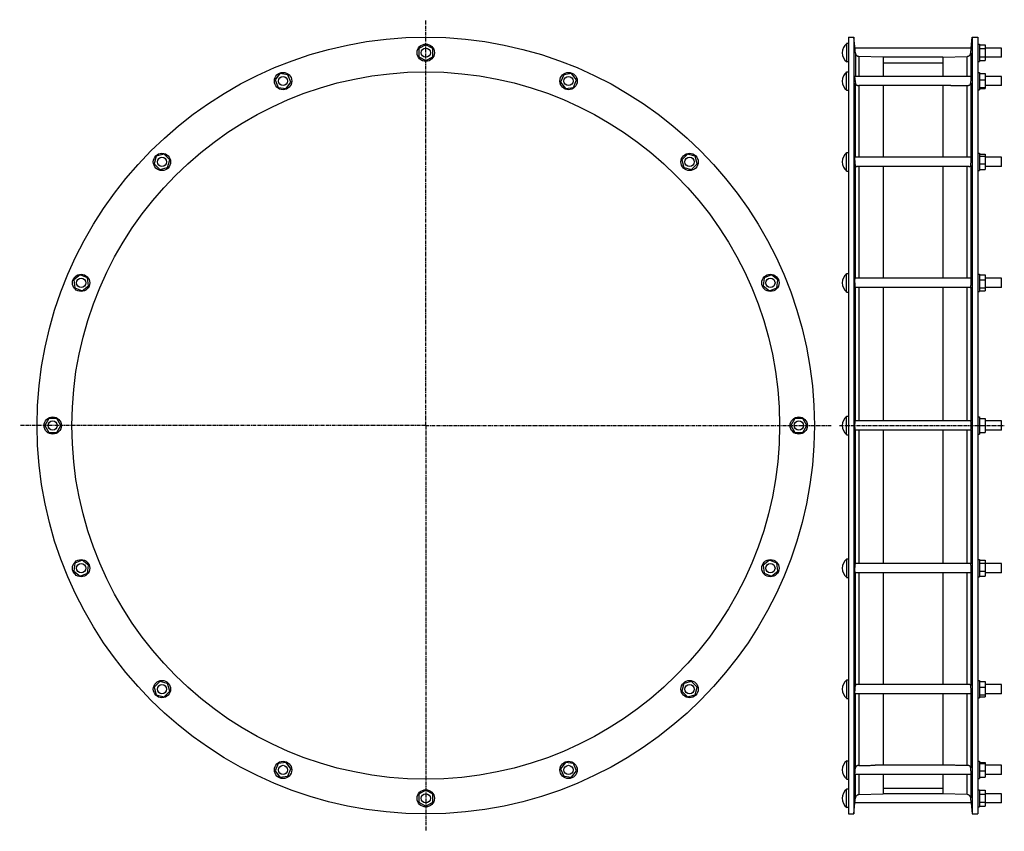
# Model space of a CAD drawing. Header units: millimetres. Extents: x -1382 to 324, y -596 to 810.
import ezdxf

# ---------------------------------------------------------------- set-up
doc = ezdxf.new("R2010")
doc.units = ezdxf.units.MM
doc.header["$LTSCALE"] = 16.335
doc.linetypes.add('CENTER', pattern=[0.6, 0.375, -0.075, 0.075, -0.075])
doc.layers.get('0').update_dxf_attribs({"linetype": 'CONTINUOUS'})
doc.layers.add('AXES', color=7, linetype='CONTINUOUS')
doc.layers.add('SURFS', color=7, linetype='CONTINUOUS')

msp = doc.modelspace()

# ---------------------------------------------------------------- linework, layer by layer
at = {"color": 7, "linetype": 'Continuous'}
for p, q in [((53.5, 780.2), (53.5, -565.9)), ((63.1, 780.2), (63.1, -565.9)), ((268, 780.2), (268, -565.9)), ((277.5, 780.2), (277.5, -565.9)), ((113.9, 745.3), (113.9, 712)), ((217.2, 745.3), (217.2, 712)), ((113.9, 696), (113.9, 571.9)), ((217.2, 696), (217.2, 571.9)), ((113.9, 555.9), (113.9, 362.3)), ((217.2, 555.9), (217.2, 362.3)), ((113.9, 346.3), (113.9, 115.1)), ((217.2, 346.3), (217.2, 115.1)), ((113.9, 99.1), (113.9, -132.1)), ((217.2, 99.1), (217.2, -132.1)), ((113.9, -148.1), (113.9, -341.7)), ((217.2, -148.1), (217.2, -341.7)), ((113.9, -357.7), (113.9, -481.7)), ((217.2, -357.7), (217.2, -481.7)), ((113.9, -497.7), (113.9, -531)), ((217.2, -497.7), (217.2, -531)), ((53.5, -522.9), (50.5, -522.9)), ((64.9, -546.9), (65.7, -538.2)), ((65.3, -542.3), (65.4, -541.6)), ((71.9, -532.4), (113.9, -531)), ((259.2, -532.4), (217.2, -531)), ((266.2, -546.9), (265.4, -538.2)), ((265.9, -543.5), (265.8, -542.9)), ((53.5, -554.9), (50.5, -554.9))]:
    msp.add_line(p, q, dxfattribs=at)
at = {"color": 9, "linetype": 'Continuous'}
for p, q in [((65.7, 752.4), (65.7, 712)), ((265.4, 752.4), (265.4, 712)), ((71.9, 746.7), (71.9, 712)), ((259.2, 712), (259.2, 746.7)), ((65.7, 571.9), (65.7, 700.3)), ((265.4, 700.3), (265.4, 571.9)), ((71.9, 696.2), (71.9, 571.9)), ((259.2, 571.9), (259.2, 696.2)), ((65.7, 362.3), (65.7, 557.8)), ((71.9, 555.9), (71.9, 362.3)), ((259.2, 362.3), (259.2, 555.9)), ((265.4, 557.8), (265.4, 362.3)), ((65.7, 115.1), (65.7, 346.7)), ((71.9, 346.3), (71.9, 115.1)), ((259.2, 115.1), (259.2, 346.3)), ((265.4, 346.7), (265.4, 115.1)), ((65.7, -132.5), (65.7, 99.1)), ((71.9, 99.1), (71.9, -132.1)), ((259.2, -132.1), (259.2, 99.1)), ((265.4, 99.1), (265.4, -132.5)), ((65.7, -343.5), (65.7, -148.1)), ((71.9, -148.1), (71.9, -341.7)), ((259.2, -341.7), (259.2, -148.1)), ((265.4, -148.1), (265.4, -343.5)), ((65.7, -486), (65.7, -357.7)), ((71.9, -357.7), (71.9, -481.9)), ((259.2, -481.9), (259.2, -357.7)), ((265.4, -357.7), (265.4, -486)), ((65.7, -538.2), (65.7, -497.7)), ((71.9, -497.7), (71.9, -532.4)), ((259.2, -532.4), (259.2, -497.7)), ((265.4, -497.7), (265.4, -538.2))]:
    msp.add_line(p, q, dxfattribs=at)
at = {"color": 7, "linetype": 'Continuous'}
msp.add_lwpolyline([(65.5, -540.3), (65.6, -538.9), (65.7, -538.2)], dxfattribs=at)
for radius in [673, 612.8]:
    msp.add_circle((-678.3, 107.1), radius, dxfattribs=at)
for centre, radius, start, end in [((266.6, 721.6), 202.1, 184.7024, 186.0522), ((64.5, 721.6), 202.1, 353.9478, 355.2976), ((72, -538.8), 6.35, 142.0665, 174.5833), ((259.1, -538.8), 6.35, 5.4167, 37.9335)]:
    msp.add_arc(centre, radius, start, end, dxfattribs=at)
for points, knots in [([(65.3, 705), (65.2, 705.5), (65.2, 706.4), (65.1, 707.7), (65, 708.7), (65, 709.5), (64.9, 709.9), (64.9, 710.4), (64.9, 710.8), (64.9, 711.1), (64.9, 711.4), (64.9, 711.6), (64.9, 711.8), (64.9, 711.9), (64.9, 711.9), (64.9, 711.9), (64.9, 711.9), (64.9, 712), (64.9, 712)], [0, 0, 0, 0, 0.201271, 0.391274, 0.563861, 0.641843, 0.713417, 0.777998, 0.835059, 0.884136, 0.924837, 0.956846, 0.979944, 0.988122, 0.994072, 0.996236, 0.997894, 1, 1, 1, 1]), ([(65.7, 700.3), (65.8, 699.9), (65.9, 699.2), (66.3, 698.3), (67, 697.6), (67.7, 697.1), (68.6, 696.7), (69.6, 696.4), (70.7, 696.2), (71.5, 696.2), (71.9, 696.2)], [0, 0, 0, 0, 0.128342, 0.247936, 0.362227, 0.475675, 0.592685, 0.717364, 0.85317, 1, 1, 1, 1]), ([(259.2, 696.2), (259.6, 696.2), (260.4, 696.2), (261.5, 696.4), (262.5, 696.7), (263.4, 697.1), (264.1, 697.6), (264.8, 698.3), (265.2, 699.2), (265.3, 699.9), (265.4, 700.3)], [0, 0, 0, 0, 0.14683, 0.282636, 0.407315, 0.524325, 0.637773, 0.752064, 0.871658, 1, 1, 1, 1]), ([(265.8, 705), (265.9, 705.5), (265.9, 706.4), (266, 707.7), (266.1, 708.7), (266.1, 709.5), (266.2, 709.9), (266.2, 710.4), (266.2, 710.8), (266.2, 711.1), (266.2, 711.4), (266.2, 711.6), (266.2, 711.8), (266.2, 711.9), (266.2, 711.9), (266.2, 711.9), (266.2, 711.9), (266.2, 712), (266.1, 712)], [0, 0, 0, 0, 0.201271, 0.391274, 0.563861, 0.641843, 0.713417, 0.777998, 0.835059, 0.884136, 0.924837, 0.956846, 0.979944, 0.988122, 0.994072, 0.996236, 0.997894, 1, 1, 1, 1]), ([(100, 696), (97.7, 696), (93, 696), (83.6, 696), (76.6, 696.1), (71.9, 696.2)], [0, 0, 0, 0, 0.249776, 0.499744, 1, 1, 1, 1]), ([(231.1, 696), (233.4, 696), (238.1, 696), (247.5, 696), (254.5, 696.1), (259.2, 696.2)], [0, 0, 0, 0, 0.249776, 0.499744, 1, 1, 1, 1]), ([(65.3, 561.8), (65.2, 562.4), (65.1, 563.7), (65, 565.4), (64.9, 567.2), (64.9, 568.5), (64.9, 569.5), (64.9, 570.1), (64.9, 570.6), (64.9, 571), (64.9, 571.3), (65, 571.4), (65, 571.6), (65, 571.7), (65, 571.8), (65.1, 571.9), (65.1, 571.9), (65.1, 571.9)], [0, 0, 0, 0, 0.178927, 0.359209, 0.531461, 0.686658, 0.75527, 0.816664, 0.870044, 0.914735, 0.933649, 0.950201, 0.964352, 0.976079, 0.985386, 0.992323, 1, 1, 1, 1]), ([(265.8, 561.8), (265.9, 562.4), (266, 563.7), (266.1, 565.4), (266.2, 567.2), (266.2, 568.5), (266.2, 569.5), (266.2, 570.1), (266.2, 570.6), (266.2, 571), (266.1, 571.3), (266.1, 571.4), (266.1, 571.6), (266.1, 571.7), (266.1, 571.8), (266, 571.9), (266, 571.9), (266, 571.9)], [0, 0, 0, 0, 0.178927, 0.359209, 0.531461, 0.686658, 0.75527, 0.816664, 0.870044, 0.914735, 0.933649, 0.950201, 0.964352, 0.976079, 0.985386, 0.992323, 1, 1, 1, 1]), ([(65.7, 557.8), (65.7, 558.1), (65.6, 558.7), (65.4, 560), (65.3, 561.1), (65.3, 561.8)], [0, 0, 0, 0, 0.210909, 0.451627, 1, 1, 1, 1]), ([(65.7, 557.8), (65.7, 557.6), (65.8, 557.3), (66.1, 556.9), (66.4, 556.5), (66.8, 556.3), (67.3, 556.1), (67.8, 556), (68.4, 555.9), (68.8, 555.9), (69, 555.9)], [0, 0, 0, 0, 0.123057, 0.237065, 0.347772, 0.460777, 0.580306, 0.709046, 0.848596, 1, 1, 1, 1]), ([(262.1, 555.9), (262.3, 555.9), (262.7, 555.9), (263.3, 556), (263.8, 556.1), (264.3, 556.3), (264.7, 556.5), (265, 556.9), (265.3, 557.3), (265.4, 557.6), (265.4, 557.8)], [0, 0, 0, 0, 0.151404, 0.290954, 0.419694, 0.539223, 0.652228, 0.762935, 0.876943, 1, 1, 1, 1]), ([(265.4, 557.8), (265.4, 558.1), (265.5, 558.7), (265.7, 560), (265.8, 561.1), (265.8, 561.8)], [0, 0, 0, 0, 0.210909, 0.451627, 1, 1, 1, 1]), ([(65.3, 349.5), (65.2, 350.1), (65.1, 351.5), (65, 353.6), (64.9, 355.7), (64.9, 357.8), (64.9, 359.4), (65, 360.4), (65, 361), (65.1, 361.4), (65.1, 361.6), (65.1, 361.9), (65.2, 362), (65.2, 362.1), (65.2, 362.2), (65.3, 362.3), (65.3, 362.3), (65.4, 362.3)], [0, 0, 0, 0, 0.149261, 0.315868, 0.487132, 0.649883, 0.79159, 0.851092, 0.901488, 0.922985, 0.941888, 0.958128, 0.971659, 0.982471, 0.986873, 0.990627, 1, 1, 1, 1]), ([(265.8, 349.5), (265.9, 350.1), (266, 351.5), (266.1, 353.6), (266.2, 355.7), (266.2, 357.8), (266.2, 359.4), (266.1, 360.4), (266.1, 361), (266, 361.4), (266, 361.6), (266, 361.9), (265.9, 362), (265.9, 362.1), (265.9, 362.2), (265.8, 362.3), (265.8, 362.3), (265.7, 362.3)], [0, 0, 0, 0, 0.149261, 0.315868, 0.487132, 0.649883, 0.79159, 0.851092, 0.901488, 0.922985, 0.941888, 0.958128, 0.971659, 0.982471, 0.986873, 0.990627, 1, 1, 1, 1]), ([(65.7, 346.7), (65.7, 346.9), (65.6, 347.2), (65.5, 347.8), (65.4, 348.6), (65.3, 349.2), (65.3, 349.5)], [0, 0, 0, 0, 0.167618, 0.393455, 0.672945, 1, 1, 1, 1]), ([(65.7, 346.7), (65.7, 346.6), (65.8, 346.5), (66, 346.4), (66.2, 346.4), (66.3, 346.3), (66.4, 346.3)], [0, 0, 0, 0, 0.221842, 0.44455, 0.698516, 1, 1, 1, 1]), ([(264.7, 346.3), (264.8, 346.3), (264.9, 346.4), (265.1, 346.4), (265.3, 346.5), (265.4, 346.6), (265.4, 346.7)], [0, 0, 0, 0, 0.301484, 0.55545, 0.778158, 1, 1, 1, 1]), ([(265.4, 346.7), (265.4, 346.9), (265.5, 347.2), (265.6, 347.8), (265.7, 348.6), (265.8, 349.2), (265.8, 349.5)], [0, 0, 0, 0, 0.167618, 0.393455, 0.672945, 1, 1, 1, 1]), ([(65.3, 100.2), (65.2, 100.4), (65.2, 101), (65.1, 101.9), (65, 102.9), (64.9, 104.5), (64.9, 106.6), (64.9, 108.8), (65, 110.4), (65, 111.5), (65.1, 112.6), (65.2, 113.3), (65.2, 113.8), (65.3, 114.2), (65.3, 114.5), (65.4, 114.7), (65.5, 114.9), (65.5, 115), (65.6, 115.1), (65.6, 115.1), (65.6, 115.1), (65.6, 115.1), (65.6, 115.1)], [0, 0, 0, 0, 0.049805, 0.110431, 0.180345, 0.257731, 0.426589, 0.599117, 0.680986, 0.756985, 0.825115, 0.883615, 0.908784, 0.931022, 0.950204, 0.966238, 0.979074, 0.988735, 0.992432, 0.995444, 0.997891, 1, 1, 1, 1]), ([(265.8, 100.2), (265.9, 100.4), (265.9, 101), (266, 101.9), (266.1, 102.9), (266.2, 104.5), (266.2, 106.6), (266.2, 108.8), (266.1, 110.4), (266.1, 111.5), (266, 112.6), (265.9, 113.3), (265.9, 113.8), (265.8, 114.2), (265.8, 114.5), (265.7, 114.7), (265.6, 114.9), (265.6, 115), (265.5, 115.1), (265.5, 115.1), (265.5, 115.1), (265.5, 115.1), (265.4, 115.1)], [0, 0, 0, 0, 0.049805, 0.110431, 0.180345, 0.257731, 0.426589, 0.599117, 0.680986, 0.756985, 0.825115, 0.883615, 0.908784, 0.931022, 0.950204, 0.966238, 0.979074, 0.988735, 0.992432, 0.995444, 0.997891, 1, 1, 1, 1]), ([(65.6, 99.1), (65.6, 99.1), (65.6, 99.2), (65.5, 99.2), (65.5, 99.3), (65.4, 99.4), (65.4, 99.6), (65.4, 99.7), (65.3, 100), (65.3, 100.1), (65.3, 100.2)], [0, 0, 0, 0, 0.1032, 0.142227, 0.187457, 0.297282, 0.433551, 0.596332, 0.785344, 1, 1, 1, 1]), ([(265.4, 99.1), (265.5, 99.1), (265.5, 99.2), (265.6, 99.2), (265.6, 99.3), (265.6, 99.4), (265.7, 99.6), (265.7, 99.7), (265.8, 100), (265.8, 100.1), (265.8, 100.2)], [0, 0, 0, 0, 0.1032, 0.142227, 0.187457, 0.297282, 0.433551, 0.596332, 0.785344, 1, 1, 1, 1]), ([(65.3, -148), (65.2, -148), (65.2, -147.9), (65.2, -147.7), (65.1, -147.5), (65.1, -147.2), (65, -146.9), (65, -146.3), (64.9, -145.6), (64.9, -144.5), (64.9, -143.4), (64.9, -142.1), (64.9, -140.3), (65, -138.6), (65.1, -136.8), (65.2, -135.7), (65.3, -134.6), (65.4, -133.7), (65.6, -133.1), (65.6, -132.7), (65.7, -132.5), (65.7, -132.5)], [0, 0, 0, 0, 0.008194, 0.019662, 0.034463, 0.052556, 0.073849, 0.098214, 0.155497, 0.222849, 0.298381, 0.379945, 0.465206, 0.637024, 0.718694, 0.794431, 0.862125, 0.919919, 0.966261, 0.98476, 1, 1, 1, 1]), ([(66.4, -132.1), (66.3, -132.1), (66.2, -132.1), (66, -132.2), (65.8, -132.3), (65.7, -132.4), (65.7, -132.5)], [0, 0, 0, 0, 0.301486, 0.555452, 0.778161, 1, 1, 1, 1]), ([(265.4, -132.5), (265.4, -132.4), (265.3, -132.3), (265.1, -132.2), (264.9, -132.1), (264.8, -132.1), (264.7, -132.1)], [0, 0, 0, 0, 0.221839, 0.444548, 0.698514, 1, 1, 1, 1]), ([(265.8, -148), (265.8, -148), (265.9, -147.9), (265.9, -147.7), (266, -147.5), (266, -147.2), (266.1, -146.9), (266.1, -146.3), (266.2, -145.6), (266.2, -144.5), (266.2, -143.4), (266.2, -142.1), (266.2, -140.3), (266.1, -138.6), (266, -136.8), (265.9, -135.7), (265.8, -134.6), (265.6, -133.7), (265.5, -133.1), (265.5, -132.7), (265.4, -132.5), (265.4, -132.5)], [0, 0, 0, 0, 0.008194, 0.019662, 0.034463, 0.052556, 0.073849, 0.098214, 0.155497, 0.222849, 0.298381, 0.379945, 0.465206, 0.637024, 0.718694, 0.794431, 0.862125, 0.919919, 0.966261, 0.98476, 1, 1, 1, 1]), ([(65.4, -148.1), (65.3, -148.1), (65.3, -148.1), (65.3, -148), (65.3, -148)], [0, 0, 0, 0, 0.417445, 1, 1, 1, 1]), ([(265.7, -148.1), (265.8, -148.1), (265.8, -148.1), (265.8, -148), (265.8, -148)], [0, 0, 0, 0, 0.417445, 1, 1, 1, 1]), ([(65.1, -357.7), (65.1, -357.7), (65.1, -357.7), (65.1, -357.6), (65.1, -357.6), (65, -357.6), (65, -357.5), (65, -357.4), (65, -357.3), (64.9, -357.1), (64.9, -356.8), (64.9, -356.5), (64.9, -356.1), (64.9, -355.4), (64.9, -354.5), (64.9, -353.5), (65, -352.4), (65, -351.2), (65.1, -349.6), (65.3, -347.6), (65.4, -345.8), (65.6, -344.4), (65.7, -343.8), (65.7, -343.5)], [0, 0, 0, 0, 0.001465, 0.003291, 0.005712, 0.008829, 0.012687, 0.017305, 0.028845, 0.043451, 0.061071, 0.081618, 0.104984, 0.159637, 0.223782, 0.29593, 0.374392, 0.457328, 0.542802, 0.713404, 0.870553, 0.939541, 1, 1, 1, 1]), ([(67, -341.9), (66.9, -342), (66.5, -342.2), (66.1, -342.5), (65.8, -343), (65.7, -343.3), (65.7, -343.5)], [0, 0, 0, 0, 0.250547, 0.490768, 0.735177, 1, 1, 1, 1]), ([(69, -341.7), (68.6, -341.7), (68, -341.7), (67.3, -341.8), (67, -341.9)], [0, 0, 0, 0, 0.535026, 1, 1, 1, 1]), ([(264.1, -341.9), (263.8, -341.8), (263.1, -341.7), (262.5, -341.7), (262.1, -341.7)], [0, 0, 0, 0, 0.464974, 1, 1, 1, 1]), ([(265.4, -343.5), (265.4, -343.3), (265.3, -343), (265, -342.5), (264.6, -342.2), (264.2, -342), (264.1, -341.9)], [0, 0, 0, 0, 0.264823, 0.509232, 0.749453, 1, 1, 1, 1]), ([(266, -357.7), (266, -357.7), (266, -357.7), (266, -357.6), (266, -357.6), (266.1, -357.6), (266.1, -357.5), (266.1, -357.4), (266.1, -357.3), (266.1, -357.1), (266.2, -356.8), (266.2, -356.5), (266.2, -356.1), (266.2, -355.4), (266.2, -354.5), (266.2, -353.5), (266.1, -352.4), (266.1, -351.2), (266, -349.6), (265.8, -347.6), (265.7, -345.8), (265.5, -344.4), (265.4, -343.8), (265.4, -343.5)], [0, 0, 0, 0, 0.001465, 0.003291, 0.005712, 0.008829, 0.012687, 0.017305, 0.028845, 0.043451, 0.061071, 0.081618, 0.104984, 0.159637, 0.223782, 0.29593, 0.374392, 0.457328, 0.542802, 0.713404, 0.870553, 0.939541, 1, 1, 1, 1]), ([(64.9, -497.7), (64.9, -497.7), (64.9, -497.7), (64.9, -497.7), (64.9, -497.6), (64.9, -497.6), (64.9, -497.5), (64.9, -497.4), (64.9, -497.3), (64.9, -497), (64.9, -496.6), (64.9, -496.1), (64.9, -495.4), (65, -494.7), (65, -493.8), (65.1, -492.9), (65.2, -492), (65.2, -491), (65.4, -489.6), (65.5, -488), (65.6, -486.6), (65.7, -486)], [0, 0, 0, 0, 0.002019, 0.003883, 0.006399, 0.009588, 0.013455, 0.023226, 0.035698, 0.05083, 0.088831, 0.136622, 0.193417, 0.258274, 0.330114, 0.407747, 0.48989, 0.575195, 0.662266, 0.83604, 1, 1, 1, 1]), ([(67, -483.4), (66.8, -483.5), (66.5, -483.9), (66.1, -484.5), (65.8, -485.2), (65.7, -485.7), (65.7, -486)], [0, 0, 0, 0, 0.235772, 0.477961, 0.73158, 1, 1, 1, 1]), ([(71.9, -481.9), (71.4, -481.9), (70.4, -482), (69.1, -482.2), (68, -482.7), (67.3, -483.1), (67, -483.4)], [0, 0, 0, 0, 0.285103, 0.542828, 0.777256, 1, 1, 1, 1]), ([(71.9, -481.9), (76.6, -481.9), (83.6, -481.8), (93, -481.7), (97.7, -481.7), (100, -481.7)], [0, 0, 0, 0, 0.500256, 0.750224, 1, 1, 1, 1]), ([(259.2, -481.9), (254.5, -481.9), (247.5, -481.8), (238.1, -481.7), (233.4, -481.7), (231.1, -481.7)], [0, 0, 0, 0, 0.500256, 0.750224, 1, 1, 1, 1]), ([(264.1, -483.4), (263.8, -483.1), (263.1, -482.7), (262, -482.2), (260.6, -482), (259.7, -481.9), (259.2, -481.9)], [0, 0, 0, 0, 0.222744, 0.457172, 0.714896, 1, 1, 1, 1]), ([(265.4, -486), (265.4, -485.7), (265.3, -485.2), (265, -484.5), (264.6, -483.9), (264.2, -483.5), (264.1, -483.4)], [0, 0, 0, 0, 0.26842, 0.522039, 0.764228, 1, 1, 1, 1]), ([(266.1, -497.7), (266.2, -497.7), (266.2, -497.7), (266.2, -497.7), (266.2, -497.6), (266.2, -497.6), (266.2, -497.5), (266.2, -497.4), (266.2, -497.3), (266.2, -497), (266.2, -496.6), (266.2, -496.1), (266.1, -495.4), (266.1, -494.7), (266.1, -493.8), (266, -492.9), (265.9, -492), (265.8, -491), (265.7, -489.6), (265.6, -488), (265.4, -486.6), (265.4, -486)], [0, 0, 0, 0, 0.002019, 0.003883, 0.006399, 0.009588, 0.013455, 0.023226, 0.035698, 0.05083, 0.088831, 0.136622, 0.193417, 0.258274, 0.330114, 0.407747, 0.48989, 0.575195, 0.662266, 0.83604, 1, 1, 1, 1]), ([(71.9, -532.4), (71.4, -532.4), (70.4, -532.6), (69.1, -533.1), (67.9, -533.9), (67.3, -534.5), (67, -534.9)], [0, 0, 0, 0, 0.26481, 0.514921, 0.756883, 1, 1, 1, 1]), ([(264.1, -534.9), (263.8, -534.5), (263.2, -533.9), (262, -533.1), (260.7, -532.6), (259.7, -532.4), (259.2, -532.4)], [0, 0, 0, 0, 0.243117, 0.485079, 0.73519, 1, 1, 1, 1])]:
    msp.add_open_spline(points, degree=3, knots=knots, dxfattribs=at)
at = {"layer": 'AXES', "color": 7, "linetype": 'CENTER'}
for p, q in [((-678.3, 107.1), (-678.3, 810.3)), ((-678.3, 107.1), (-1381.5, 107.1)), ((-678.3, 107.1), (-678.3, -596.1)), ((-678.3, 107.1), (24.9, 107.1)), ((37.9, 107.1), (323.5, 107.1))]:
    msp.add_line(p, q, dxfattribs=at)
at = {"layer": 'SURFS', "color": 7, "linetype": 'Continuous'}
for p, q in [((50.5, 769.1), (50.5, 737.1)), ((53.5, 769.1), (50.5, 769.1)), ((53.5, 780.2), (63.1, 780.2)), ((65.2, 757.9), (63.1, 780.2)), ((266.2, 761.1), (268, 780.2)), ((268, 780.2), (277.5, 780.2)), ((277.5, 768.1), (280.5, 768.1)), ((280.5, 768.1), (280.5, 738.1)), ((-678.3, 767), (-690.3, 760.1)), ((-690.3, 760.1), (-690.3, 746.2)), ((-666.3, 760.1), (-678.3, 767)), ((-666.3, 746.2), (-666.3, 760.1)), ((65.7, 752.4), (64.9, 761.1)), ((266.2, 761.1), (64.9, 761.1)), ((265.4, 752.4), (266.2, 761.1)), ((280.5, 767), (290.5, 767)), ((280.5, 760.1), (290.5, 760.1)), ((290.5, 767), (290.5, 739.3)), ((318.5, 761.1), (290.5, 761.1)), ((318.5, 745.1), (318.5, 761.1)), ((-690.3, 746.2), (-678.3, 739.3)), ((-678.3, 739.3), (-666.3, 746.2)), ((53.5, 737.1), (50.5, 737.1)), ((113.9, 745.3), (71.9, 746.7)), ((217.2, 745.1), (113.9, 745.1)), ((113.9, 735.7), (217.2, 735.7)), ((217.2, 745.3), (259.2, 746.7)), ((277.5, 738.1), (280.5, 738.1)), ((280.5, 746.2), (290.5, 746.2)), ((280.5, 739.3), (290.5, 739.3)), ((318.5, 745.1), (290.5, 745.1)), ((-930.8, 716.8), (-939.3, 705.8)), ((-917.1, 714.9), (-930.8, 716.8)), ((-425.8, 716.8), (-439.5, 714.9)), ((-417.4, 705.8), (-425.8, 716.8)), ((50.5, 688), (50.5, 720)), ((50.5, 720), (53.5, 720)), ((277.5, 719), (280.5, 719)), ((280.5, 719), (280.5, 689)), ((280.5, 716.8), (290.5, 716.8)), ((290.5, 716.8), (290.5, 691.2)), ((-939.3, 705.8), (-934, 693)), ((-920.2, 691.2), (-911.8, 702.1)), ((-911.8, 702.1), (-917.1, 714.9)), ((-439.5, 714.9), (-444.8, 702.1)), ((-444.8, 702.1), (-436.4, 691.2)), ((-422.7, 693), (-417.4, 705.8)), ((266.1, 712), (64.9, 712)), ((280.5, 705.8), (290.5, 705.8)), ((318.5, 712), (290.5, 712)), ((318.5, 696), (318.5, 712)), ((-934, 693), (-920.2, 691.2)), ((-436.4, 691.2), (-422.7, 693)), ((50.5, 688), (53.5, 688)), ((231.1, 696), (100, 696)), ((277.5, 689), (280.5, 689)), ((280.5, 693), (290.5, 693)), ((280.5, 691.2), (290.5, 691.2)), ((318.5, 696), (290.5, 696)), ((50.5, 547.9), (50.5, 579.9)), ((50.5, 579.9), (53.5, 579.9)), ((-1144.9, 573.7), (-1148.5, 560.3)), ((-1131.5, 577.3), (-1144.9, 573.7)), ((-1121.7, 567.5), (-1131.5, 577.3)), ((-1125.3, 554.1), (-1121.7, 567.5)), ((-225.1, 577.3), (-234.9, 567.5)), ((-234.9, 567.5), (-231.3, 554.1)), ((-211.7, 573.7), (-225.1, 577.3)), ((-208.1, 560.3), (-211.7, 573.7)), ((266, 571.9), (65.1, 571.9)), ((277.5, 578.9), (280.5, 578.9)), ((280.5, 578.9), (280.5, 548.9)), ((280.5, 577.3), (290.5, 577.3)), ((280.5, 573.7), (290.5, 573.7)), ((290.5, 577.3), (290.5, 550.5)), ((318.5, 571.9), (290.5, 571.9)), ((318.5, 555.9), (318.5, 571.9)), ((-1148.5, 560.3), (-1138.7, 550.5)), ((-1138.7, 550.5), (-1125.3, 554.1)), ((-231.3, 554.1), (-217.9, 550.5)), ((-217.9, 550.5), (-208.1, 560.3)), ((50.5, 547.9), (53.5, 547.9)), ((262.1, 555.9), (69, 555.9)), ((277.5, 548.9), (280.5, 548.9)), ((280.5, 560.3), (290.5, 560.3)), ((280.5, 550.5), (290.5, 550.5)), ((318.5, 555.9), (290.5, 555.9)), ((-1276.9, 368.1), (-1287.9, 359.6)), ((-1287.9, 359.6), (-1286.1, 345.9)), ((-1264.1, 362.8), (-1276.9, 368.1)), ((-1262.3, 349), (-1264.1, 362.8)), ((-92.5, 362.8), (-94.3, 349)), ((-79.7, 368.1), (-92.5, 362.8)), ((-68.7, 359.6), (-79.7, 368.1)), ((-70.5, 345.9), (-68.7, 359.6)), ((50.5, 338.3), (50.5, 370.3)), ((50.5, 370.3), (53.5, 370.3)), ((265.7, 362.3), (65.4, 362.3)), ((277.5, 369.3), (280.5, 369.3)), ((280.5, 369.3), (280.5, 339.3)), ((280.5, 368.1), (290.5, 368.1)), ((280.5, 359.6), (290.5, 359.6)), ((290.5, 368.1), (290.5, 340.6)), ((318.5, 362.3), (290.5, 362.3)), ((318.5, 346.3), (318.5, 362.3)), ((-1286.1, 345.9), (-1273.3, 340.6)), ((-1273.3, 340.6), (-1262.3, 349)), ((-94.3, 349), (-83.3, 340.6)), ((-83.3, 340.6), (-70.5, 345.9)), ((264.7, 346.3), (66.4, 346.3)), ((280.5, 345.9), (290.5, 345.9)), ((318.5, 346.3), (290.5, 346.3)), ((50.5, 338.3), (53.5, 338.3)), ((277.5, 339.3), (280.5, 339.3)), ((280.5, 340.6), (290.5, 340.6)), ((50.5, 91.1), (50.5, 123.1)), ((50.5, 123.1), (53.5, 123.1)), ((277.5, 122.1), (280.5, 122.1)), ((280.5, 122.1), (280.5, 92.1)), ((-1331.2, 119.1), (-1338.2, 107.1)), ((-1338.2, 107.1), (-1331.2, 95.1)), ((-1317.4, 119.1), (-1331.2, 119.1)), ((-1310.5, 107.1), (-1317.4, 119.1)), ((-1317.4, 95.1), (-1310.5, 107.1)), ((-39.2, 119.1), (-46.2, 107.1)), ((-46.2, 107.1), (-39.2, 95.1)), ((-25.4, 119.1), (-39.2, 119.1)), ((-18.5, 107.1), (-25.4, 119.1)), ((-25.4, 95.1), (-18.5, 107.1)), ((265.4, 115.1), (65.6, 115.1)), ((280.5, 119.1), (290.5, 119.1)), ((280.5, 107.1), (290.5, 107.1)), ((290.5, 119.1), (290.5, 95.1)), ((318.5, 115.1), (290.5, 115.1)), ((318.5, 99.1), (318.5, 115.1)), ((-1331.2, 95.1), (-1317.4, 95.1)), ((-39.2, 95.1), (-25.4, 95.1)), ((50.5, 91.1), (53.5, 91.1)), ((265.4, 99.1), (65.6, 99.1)), ((277.5, 92.1), (280.5, 92.1)), ((280.5, 95.1), (290.5, 95.1)), ((318.5, 99.1), (290.5, 99.1)), ((-1286.1, -131.7), (-1287.9, -145.4)), ((-1273.3, -126.3), (-1286.1, -131.7)), ((-1262.3, -134.8), (-1273.3, -126.3)), ((-1264.1, -148.5), (-1262.3, -134.8)), ((-83.3, -126.3), (-94.3, -134.8)), ((-94.3, -134.8), (-92.5, -148.5)), ((-70.5, -131.7), (-83.3, -126.3)), ((-68.7, -145.4), (-70.5, -131.7)), ((50.5, -124.1), (53.5, -124.1)), ((50.5, -124.1), (50.5, -156.1)), ((264.7, -132.1), (66.4, -132.1)), ((277.5, -125.1), (280.5, -125.1)), ((280.5, -125.1), (280.5, -155.1)), ((280.5, -126.3), (290.5, -126.3)), ((280.5, -131.7), (290.5, -131.7)), ((290.5, -126.3), (290.5, -153.8)), ((318.5, -132.1), (290.5, -132.1)), ((318.5, -148.1), (318.5, -132.1)), ((-1287.9, -145.4), (-1276.9, -153.8)), ((-1276.9, -153.8), (-1264.1, -148.5)), ((-92.5, -148.5), (-79.7, -153.8)), ((-79.7, -153.8), (-68.7, -145.4)), ((265.7, -148.1), (65.4, -148.1)), ((280.5, -145.4), (290.5, -145.4)), ((318.5, -148.1), (290.5, -148.1)), ((50.5, -156.1), (53.5, -156.1)), ((277.5, -155.1), (280.5, -155.1)), ((280.5, -153.8), (290.5, -153.8)), ((-1138.7, -336.3), (-1148.5, -346.1)), ((-1125.3, -339.9), (-1138.7, -336.3)), ((-1121.7, -353.3), (-1125.3, -339.9)), ((-231.3, -339.9), (-234.9, -353.3)), ((-217.9, -336.3), (-231.3, -339.9)), ((-208.1, -346.1), (-217.9, -336.3)), ((50.5, -333.7), (53.5, -333.7)), ((50.5, -333.7), (50.5, -365.7)), ((277.5, -334.7), (280.5, -334.7)), ((280.5, -334.7), (280.5, -364.7)), ((280.5, -336.3), (290.5, -336.3)), ((290.5, -336.3), (290.5, -363)), ((-1148.5, -346.1), (-1144.9, -359.5)), ((-1131.5, -363), (-1121.7, -353.3)), ((-234.9, -353.3), (-225.1, -363)), ((-211.7, -359.5), (-208.1, -346.1)), ((266, -357.7), (65.1, -357.7)), ((262.1, -341.7), (69, -341.7)), ((280.5, -346.1), (290.5, -346.1)), ((318.5, -341.7), (290.5, -341.7)), ((318.5, -357.7), (290.5, -357.7)), ((318.5, -357.7), (318.5, -341.7)), ((-1144.9, -359.5), (-1131.5, -363)), ((-225.1, -363), (-211.7, -359.5)), ((50.5, -365.7), (53.5, -365.7)), ((277.5, -364.7), (280.5, -364.7)), ((280.5, -359.5), (290.5, -359.5)), ((280.5, -363), (290.5, -363)), ((-920.2, -476.9), (-934, -478.7)), ((-911.8, -487.9), (-920.2, -476.9)), ((-436.4, -476.9), (-444.8, -487.9)), ((-422.7, -478.7), (-436.4, -476.9)), ((50.5, -473.7), (53.5, -473.7)), ((50.5, -473.7), (50.5, -505.7)), ((277.5, -474.7), (280.5, -474.7)), ((280.5, -474.7), (280.5, -504.7)), ((280.5, -476.9), (290.5, -476.9)), ((290.5, -476.9), (290.5, -502.5)), ((-934, -478.7), (-939.3, -491.5)), ((-939.3, -491.5), (-930.8, -502.5)), ((-917.1, -500.7), (-911.8, -487.9)), ((-444.8, -487.9), (-439.5, -500.7)), ((-425.8, -502.5), (-417.4, -491.5)), ((-417.4, -491.5), (-422.7, -478.7)), ((231.1, -481.7), (100, -481.7)), ((280.5, -478.7), (290.5, -478.7)), ((280.5, -491.5), (290.5, -491.5)), ((318.5, -481.7), (290.5, -481.7)), ((318.5, -497.7), (318.5, -481.7)), ((-930.8, -502.5), (-917.1, -500.7)), ((-439.5, -500.7), (-425.8, -502.5)), ((50.5, -505.7), (53.5, -505.7)), ((266.1, -497.7), (64.9, -497.7)), ((277.5, -504.7), (280.5, -504.7)), ((280.5, -502.5), (290.5, -502.5)), ((318.5, -497.7), (290.5, -497.7)), ((-678.3, -525), (-690.3, -531.9)), ((-666.3, -531.9), (-678.3, -525)), ((50.5, -554.9), (50.5, -522.9)), ((113.9, -521.5), (217.2, -521.5)), ((277.5, -523.9), (280.5, -523.9)), ((280.5, -523.9), (280.5, -553.9)), ((280.5, -525), (290.5, -525)), ((290.5, -525), (290.5, -552.7)), ((-690.3, -531.9), (-690.3, -545.8)), ((-666.3, -545.8), (-666.3, -531.9)), ((217.2, -530.9), (113.9, -530.9)), ((280.5, -531.9), (290.5, -531.9)), ((318.5, -530.9), (290.5, -530.9)), ((318.5, -546.9), (318.5, -530.9)), ((-690.3, -545.8), (-678.3, -552.7)), ((-678.3, -552.7), (-666.3, -545.8)), ((63.1, -565.9), (64.9, -546.9)), ((266.2, -546.9), (64.9, -546.9)), ((266.2, -546.9), (268, -565.9)), ((277.5, -553.9), (280.5, -553.9)), ((280.5, -545.8), (290.5, -545.8)), ((280.5, -552.7), (290.5, -552.7)), ((318.5, -546.9), (290.5, -546.9)), ((53.5, -565.9), (63.1, -565.9)), ((268, -565.9), (277.5, -565.9))]:
    msp.add_line(p, q, dxfattribs=at)
for centre, radius in [((-678.3, 753.1), 15), ((-678.3, 753.1), 8), ((-925.5, 704), 15), ((-431.1, 704), 15), ((-925.5, 704), 8), ((-431.1, 704), 8), ((-1135.1, 563.9), 15), ((-1135.1, 563.9), 8), ((-221.5, 563.9), 15), ((-221.5, 563.9), 8), ((-1275.1, 354.3), 15), ((-1275.1, 354.3), 8), ((-81.5, 354.3), 15), ((-81.5, 354.3), 8), ((-1324.3, 107.1), 15), ((-32.3, 107.1), 15), ((-1324.3, 107.1), 8), ((-32.3, 107.1), 8), ((-1275.1, -140.1), 15), ((-1275.1, -140.1), 8), ((-81.5, -140.1), 15), ((-81.5, -140.1), 8), ((-1135.1, -349.7), 15), ((-221.5, -349.7), 15), ((-1135.1, -349.7), 8), ((-221.5, -349.7), 8), ((-925.5, -489.7), 15), ((-431.1, -489.7), 15), ((-925.5, -489.7), 8), ((-431.1, -489.7), 8), ((-678.3, -538.9), 15), ((-678.3, -538.9), 8)]:
    msp.add_circle(centre, radius, dxfattribs=at)
for centre in [(63.4, 753.1), (63.4, 704), (63.4, 563.9), (63.4, 354.3), (63.4, 107.1), (63.4, -140.1), (63.4, -349.7), (63.4, -489.7), (63.4, -538.9)]:
    msp.add_arc(centre, 20.5, 128.6947, 231.3053, dxfattribs=at)
for points, knots in [([(65.7, 752.4), (65.8, 752), (65.9, 751.2), (66.3, 750.1), (66.9, 749.2), (67.7, 748.3), (68.6, 747.7), (69.6, 747.1), (70.7, 746.8), (71.5, 746.7), (71.9, 746.7)], [0, 0, 0, 0, 0.131682, 0.259572, 0.383191, 0.503526, 0.622599, 0.743227, 0.868605, 1, 1, 1, 1]), ([(259.2, 746.7), (259.6, 746.7), (260.4, 746.8), (261.5, 747.1), (262.5, 747.7), (263.4, 748.3), (264.1, 749.2), (264.8, 750.1), (265.2, 751.2), (265.3, 752), (265.4, 752.4)], [0, 0, 0, 0, 0.131395, 0.256773, 0.377401, 0.496474, 0.616809, 0.740428, 0.868318, 1, 1, 1, 1])]:
    msp.add_open_spline(points, degree=3, knots=knots, dxfattribs=at)

doc.saveas('drawing.dxf')
